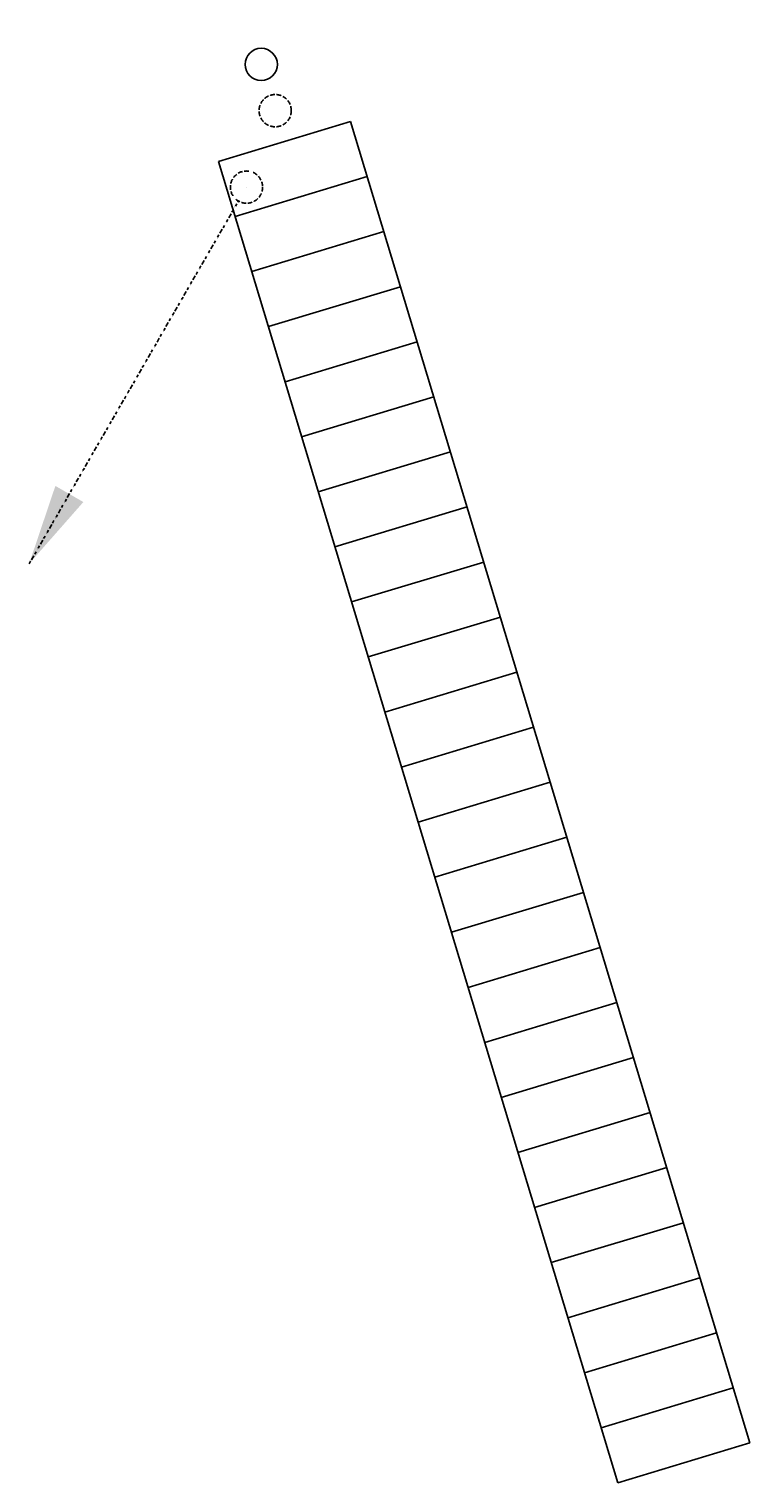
# Model space of a CAD drawing. Header units: millimetres. Extents: x -17664 to 63694, y -175 to 70975.
# Tile 21 of 22: x 45077 to 45861, y 16199 to 17779. Entities that reach past the tile are written whole.
import ezdxf
from ezdxf.enums import TextEntityAlignment as Align

# ---------------------------------------------------------------- set-up
doc = ezdxf.new("R2010")
doc.units = ezdxf.units.MM
for name, pattern in [('2322102', [45, 5, -2, 5, -2, 5, -2, 5, -2, 5, -2, 5, -5]), ('2322102_a', [19.5, 3, -2, 5, -2, 3, -4.5]), ('2322107', [2000, 1000, 1000]), ('2322108', [7, 5, -2])]:
    doc.linetypes.add(name, pattern=pattern)
for name, color, linetype in [('WL561---', 4, 'Continuous'), ('WL561---_AANVOER', 1, '2322107'), ('WL561---_RETOUR', 5, '2322108'), ('WL5627--', 4, '2322102'), ('WL570---_TOEVOER_D', 3, 'Continuous'), ('WM531---', 1, 'Continuous')]:
    doc.layers.add(name, color=color, linetype=linetype)
doc.styles.add('STABICAD-018', font='ISOCP.SHX', dxfattribs={"height": 90})
doc.styles.add('STABICAD-025', font='ISOCP.SHX', dxfattribs={"height": 125})

# ---------------------------------------------------------------- blocks, each defined once
blk = doc.blocks.new('*U240')
at = {"color": 0, "linetype": 'Continuous'}
for p, q in [((-750, 250, 200), (750, 250, 200)), ((-750, 100, 200), (-750, 250, 200)), ((-687.5, 100, -120), (-687.5, 250, -120)), ((-625, 100, -120), (-625, 250, -120)), ((-562.5, 100, -120), (-562.5, 250, -120)), ((-500, 100, -120), (-500, 250, -120)), ((-437.5, 100, -120), (-437.5, 250, -120)), ((-375, 100, -120), (-375, 250, -120)), ((-312.5, 100, -120), (-312.5, 250, -120)), ((-250, 100, -120), (-250, 250, -120)), ((-187.5, 100, -120), (-187.5, 250, -120)), ((-125, 100, -120), (-125, 250, -120)), ((-62.5, 100, -120), (-62.5, 250, -120)), ((0, 100, -120), (0, 250, -120)), ((62.5, 100, -120), (62.5, 250, -120)), ((125, 100, -120), (125, 250, -120)), ((187.5, 100, -120), (187.5, 250, -120)), ((250, 100, -120), (250, 250, -120)), ((312.5, 100, -120), (312.5, 250, -120)), ((375, 100, -120), (375, 250, -120)), ((437.5, 100, -120), (437.5, 250, -120)), ((500, 100, -120), (500, 250, -120)), ((562.5, 100, -120), (562.5, 250, -120)), ((625, 100, -120), (625, 250, -120)), ((687.5, 100, -120), (687.5, 250, -120)), ((750, 250, 200), (750, 100, 200)), ((-750, 100, 200), (750, 100, 200))]:
    blk.add_line(p, q, dxfattribs=at)
at = {"layer": 'WL561---_AANVOER', "linetype": '2322107'}
blk.add_circle((-837.5, 175, 200), 17.5, dxfattribs=at)
at = {"layer": 'WL561---_RETOUR', "linetype": '2322108'}
blk.add_circle((-785, 175), 17.5, dxfattribs=at)
at = {"layer": 'WL570---_TOEVOER_D', "color": 2, "style": 'STABICAD-018'}
blk.add_attdef('CODE', (43807, 20234.3, 120), '', height=1.2, dxfattribs=at)
at = {"layer": 'WL570---_TOEVOER_D', "color": 1, "style": 'STABICAD-018'}
blk.add_attdef('PRODUCTCODE', (43807, 20134.3, 120), '', height=1.8, rotation=90.0002, dxfattribs=at)
at = {"layer": 'WL570---_TOEVOER_D', "color": 2, "style": 'STABICAD-018'}
for tag in ['RADIATOR_CODE', 'KNOB_POSITION', 'CUSTOM_FIELD1', 'CUSTOM_FIELD2', 'POSITIONCODE', 'SECTIONCODE', 'FREETEXT', 'LABEL']:
    blk.add_attdef(tag, (43807, 20134.3, 120), '', height=1.2, rotation=90.0002, dxfattribs=at)
blk = doc.blocks.new('*U242')
at = {"linetype": '2322102'}
blk.add_hatch(color=2, dxfattribs=at).paths.add_polyline_path([(-236.2, -409.2), (-207.7, -324.7), (-177.3, -342.2)], flags=0)
at = {"color": 0, "linetype": '2322102'}
blk.add_line((0, 0), (0, 0, 1), dxfattribs=at)
at = {"color": 2, "linetype": '2322102_a'}
blk.add_line((-236.2, -409.2, 1), (-8.8, -15.2, 1), dxfattribs=at)
at = {"color": 2, "linetype": '2322102'}
blk.add_circle((0, 0, 1), 17.5, dxfattribs=at)
at = {"layer": 'WM531---', "color": 2}
for tag, p, style in [('SECTIONCODE', (44301.5, 21107.9, 149), 'STABICAD-025'), ('POSITIONCODE', (44301.5, 21107.9, 149), 'STABICAD-025'), ('CODE', (44301.5, 21057.9, -1), 'STABICAD-018'), ('FLOORCODE', (44351.5, 20957.9, -1), 'STABICAD-018')]:
    blk.add_attdef(tag, p, '', height=1.2, dxfattribs=dict(at, style=style))

msp = doc.modelspace()

# ---------------------------------------------------------------- block references
at = {"layer": 'WL561---', "linetype": 'Continuous', "rotation": 286.8163820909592}
msp.add_blockref('*U240', (45404.5, 16888.5, 120), dxfattribs=at)
at = {"layer": 'WL5627--', "linetype": '2322102'}
msp.add_blockref('*U242', (45313.7, 17607.5, -1), dxfattribs=at)

# ---------------------------------------------------------------- texts
at = {"layer": 'WL5627--', "color": 2, "style": 'STABICAD-018'}
for p in [(45301.4, 17586.3), (45291.7, 17569.4), (45281.9, 17552.5), (45272.2, 17535.6), (45262.4, 17518.7), (45252.7, 17501.8), (45242.9, 17484.9), (45233.2, 17468), (45223.4, 17451.2), (45213.7, 17434.3), (45203.9, 17417.4), (45194.2, 17400.5), (45184.4, 17383.6), (45174.7, 17366.7), (45164.9, 17349.8), (45155.2, 17332.9), (45145.4, 17316.1), (45135.7, 17299.2), (45125.9, 17282.3), (45116.2, 17265.4), (45106.4, 17248.5), (45096.7, 17231.6), (45086.9, 17214.7)]:
    msp.add_text('c', height=1.8, dxfattribs=at).set_placement(p, align=Align.MIDDLE_CENTER)

doc.saveas('drawing.dxf')
